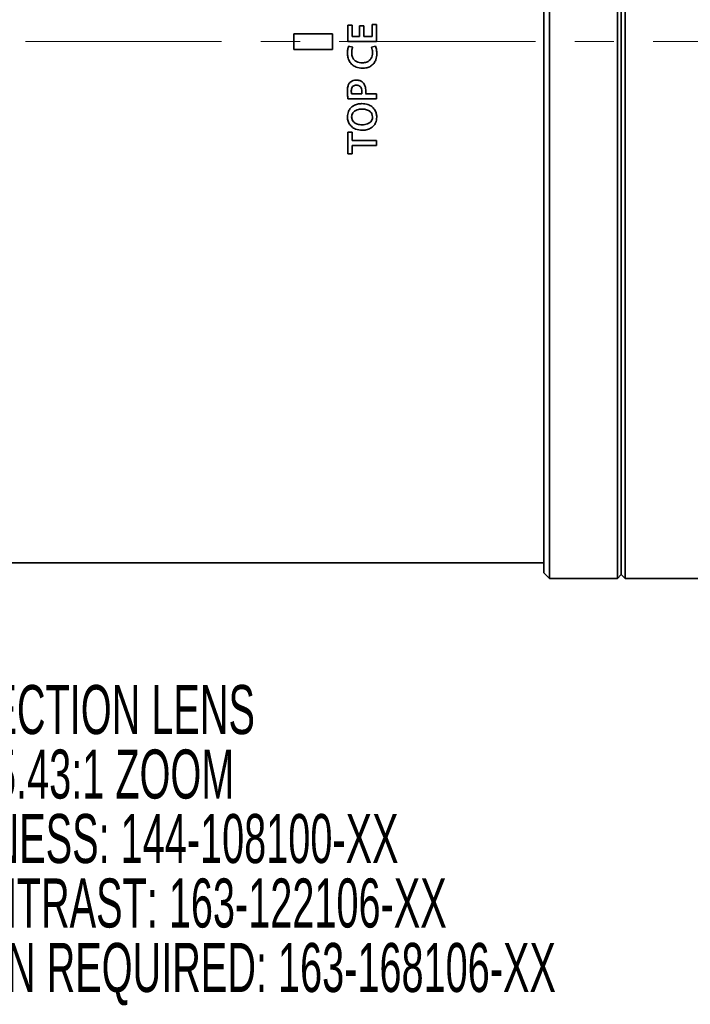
# Model space of a CAD drawing. Header units: millimetres. Extents: x 0 to 1118, y 0 to 864.
# Tile 65 of 96: x 921 to 964, y 191 to 255. Entities that reach past the tile are written whole.
import ezdxf

# ---------------------------------------------------------------- set-up
doc = ezdxf.new("R2010")
doc.units = ezdxf.units.MM
doc.linetypes.add('CENTERX2', pattern=[20.32, 12.7, -2.54, 2.54, -2.54])
doc.layers.add('ALPHAREV', color=7, linetype='Continuous', lineweight=25)
doc.styles.add('SLDTEXTSTYLE0', font='TXT', dxfattribs={"width": 0.605})
doc.dimstyles.new('SLDDIMSTYLE0', dxfattribs={"dimtxt": 3.175, "dimasz": 4.572, "dimexe": 0, "dimexo": 0.0625, "dimgap": 0.79375, "dimtad": 0, "dimtih": 1, "dimtoh": 1, "dimdec": 0, "dimlfac": 2, "dimrnd": 1e-09, "dimzin": 12, "dimdsep": 46, "dimtxsty": 'SLDTEXTSTYLE0', "dimsah": 1, "dimcen": 0.09, "dimadec": 0, "dimazin": 3, "dimtfac": 1, "dimtofl": 0, "dimtmove": 0, "dimatfit": 3, "dimfxl": 1, "dimfrac": 2, "dimtolj": 1, "dimtzin": 12, "dimarcsym": 0})

# ---------------------------------------------------------------- blocks, each defined once
blk = doc.blocks.new('_D_12')
at = {"layer": 'ALPHAREV'}
for p, q in [((959.241, 317.262), (958.149, 317.262)), ((958.149, 317.262), (958.149, 312.389)), ((970.155, 317.262), (971.246, 317.262)), ((971.246, 317.262), (971.246, 312.389)), ((847.772, 248.873), (847.772, 316.426)), ((1074.348, 306.544), (1074.348, 316.426)), ((847.772, 314.826), (949.056, 314.826)), ((1074.348, 314.826), (973.064, 314.826)), ((958.149, 312.389), (959.241, 312.389)), ((971.246, 312.389), (970.155, 312.389))]:
    blk.add_line(p, q, dxfattribs=at)
for points in [[(847.772, 314.826), (852.344, 314.064), (852.344, 315.588)], [(1074.348, 314.826), (1069.776, 315.588), (1069.776, 314.064)]]:
    blk.add_solid(points, dxfattribs=at)
at = {"layer": 'ALPHAREV', "char_height": 3.175, "attachment_point": 1, "style": 'SLDTEXTSTYLE0'}
for s, insert in [('453', (949.782, 316.482)), ('17.84', (959.241, 316.482))]:
    blk.add_mtext(s, dxfattribs=dict(at, insert=insert))
blk = doc.blocks.new('SW_NOTE_0_6')
at = {"layer": 'ALPHAREV', "color": 0, "char_height": 3.175, "attachment_point": 2, "style": 'SLDTEXTSTYLE0'}
for s, insert in [('PROJECTION LENS', (19.943, 4.093)), ('3.89-5.43:1 ZOOM', (19.889, -0.082)), ('HIGH BRIGHTNESS: 144-108100-XX', (19.602, -4.257)), ('ULTRA HIGH CONTRAST: 163-122106-XX', (19.44, -8.432)), ('LENS HOOD EXTENSION REQUIRED: 163-168106-XX', (19.23, -12.607))]:
    blk.add_mtext(s, dxfattribs=dict(at, insert=insert))

msp = doc.modelspace()

# ---------------------------------------------------------------- linework, layer by layer
at = {"color": 7, "linetype": 'Continuous', "lineweight": 35}
for p, q in [((954.698, 287.592), (954.698, 218.799)), ((955.051, 287.945), (955.051, 218.445)), ((959.448, 287.945), (959.448, 218.445)), ((959.698, 287.695), (959.698, 218.695)), ((959.948, 287.945), (959.948, 218.445)), ((941.994, 254.265), (942.27, 254.265)), ((941.994, 253.2), (941.994, 254.265)), ((942.27, 254.265), (942.27, 253.527)), ((942.757, 254.224), (943.032, 254.224)), ((942.757, 253.527), (942.757, 254.224)), ((943.032, 254.224), (943.032, 253.527)), ((943.57, 254.306), (943.846, 254.306)), ((943.57, 253.527), (943.57, 254.306)), ((943.846, 254.306), (943.846, 253.2)), ((940.998, 253.695), (938.498, 253.695)), ((938.498, 253.695), (938.498, 252.695)), ((940.998, 252.695), (940.998, 253.695)), ((943.846, 253.2), (941.994, 253.2)), ((942.27, 253.527), (942.757, 253.527)), ((943.032, 253.527), (943.57, 253.527)), ((938.498, 252.695), (940.998, 252.695)), ((942.05, 252.908), (942.316, 252.834)), ((943.526, 252.837), (943.79, 252.892)), ((943.846, 249.489), (942.006, 249.489)), ((942.237, 249.816), (942.894, 249.816)), ((943.149, 249.816), (943.846, 249.816)), ((943.846, 249.816), (943.846, 249.489)), ((941.971, 248.328), (941.971, 248.328)), ((942.243, 248.32), (942.243, 248.32)), ((941.994, 247.324), (942.27, 247.324)), ((941.994, 245.938), (941.994, 247.324)), ((942.27, 247.324), (942.27, 246.792)), ((942.27, 246.792), (943.846, 246.792)), ((943.846, 246.792), (943.846, 246.465)), ((942.27, 246.465), (942.27, 245.938)), ((943.846, 246.465), (942.27, 246.465)), ((942.27, 245.938), (941.994, 245.938)), ((892.598, 219.445), (954.698, 219.445)), ((954.698, 218.799), (955.051, 218.445)), ((959.448, 218.445), (959.698, 218.695)), ((959.698, 218.695), (959.948, 218.445)), ((955.051, 218.445), (959.448, 218.445)), ((959.948, 218.445), (967.098, 218.445))]:
    msp.add_line(p, q, dxfattribs=at)
for points, knots in [([(941.969, 252.458), (941.97, 252.497), (941.972, 252.574), (941.986, 252.727), (942.025, 252.836), (942.05, 252.908)], [0, 0, 0, 0, 0.251051, 0.502305, 1, 1, 1, 1]), ([(942.943, 251.471), (942.802, 251.484), (942.565, 251.506), (942.277, 251.682), (942.092, 251.909), (941.986, 252.178), (941.974, 252.368), (941.969, 252.458)], [0, 0, 0, 0, 0.269763, 0.452294, 0.634721, 0.826257, 1, 1, 1, 1]), ([(942.316, 252.834), (942.305, 252.805), (942.282, 252.747), (942.252, 252.627), (942.248, 252.534), (942.245, 252.472)], [0, 0, 0, 0, 0.250891, 0.501737, 1, 1, 1, 1]), ([(942.245, 252.472), (942.254, 252.375), (942.269, 252.211), (942.395, 252.015), (942.55, 251.897), (942.735, 251.835), (942.862, 251.828), (942.927, 251.824)], [0, 0, 0, 0, 0.272499, 0.456875, 0.641834, 0.81632, 1, 1, 1, 1]), ([(942.927, 251.824), (943.025, 251.832), (943.189, 251.844), (943.39, 251.959), (943.515, 252.105), (943.583, 252.283), (943.591, 252.406), (943.595, 252.469)], [0, 0, 0, 0, 0.279085, 0.463612, 0.648683, 0.817892, 1, 1, 1, 1]), ([(943.595, 252.469), (943.594, 252.501), (943.592, 252.564), (943.577, 252.688), (943.547, 252.778), (943.526, 252.837)], [0, 0, 0, 0, 0.250792, 0.501845, 1, 1, 1, 1]), ([(943.79, 252.892), (943.805, 252.854), (943.834, 252.777), (943.864, 252.617), (943.869, 252.495), (943.872, 252.414)], [0, 0, 0, 0, 0.252167, 0.503247, 1, 1, 1, 1]), ([(943.872, 252.414), (943.861, 252.282), (943.843, 252.058), (943.688, 251.776), (943.481, 251.595), (943.221, 251.489), (943.037, 251.477), (942.943, 251.471)], [0, 0, 0, 0, 0.264613, 0.44757, 0.630875, 0.810796, 1, 1, 1, 1]), ([(942.115, 250.53), (942.162, 250.573), (942.249, 250.653), (942.403, 250.699), (942.497, 250.704), (942.536, 250.706)], [0, 0, 0, 0, 0.3986841, 0.7458923, 1, 1, 1, 1]), ([(942.536, 250.706), (942.576, 250.704), (942.69, 250.7), (942.848, 250.656), (942.938, 250.58), (942.972, 250.552)], [0, 0, 0, 0, 0.2517831, 0.7244544, 1, 1, 1, 1]), ([(942.972, 250.552), (943.022, 250.482), (943.107, 250.364), (943.152, 250.161), (943.157, 250.04), (943.16, 249.979)], [0, 0, 0, 0, 0.410217, 0.700344, 1, 1, 1, 1]), ([(941.969, 249.995), (941.97, 250.042), (941.972, 250.137), (941.997, 250.297), (942.042, 250.434), (942.099, 250.509), (942.115, 250.53)], [0, 0, 0, 0, 0.250587, 0.50148, 0.861424, 1, 1, 1, 1]), ([(942.006, 249.489), (941.994, 249.572), (941.977, 249.698), (941.97, 249.867), (941.969, 249.952), (941.969, 249.995)], [0, 0, 0, 0, 0.497541, 0.748654, 1, 1, 1, 1]), ([(942.551, 250.379), (942.506, 250.375), (942.43, 250.369), (942.335, 250.317), (942.267, 250.239), (942.226, 250.131), (942.222, 250.05), (942.22, 250.008)], [0, 0, 0, 0, 0.236015, 0.40038, 0.564819, 0.78007, 1, 1, 1, 1]), ([(942.22, 250.008), (942.22, 249.976), (942.222, 249.928), (942.226, 249.864), (942.233, 249.832), (942.237, 249.816)], [0, 0, 0, 0, 0.49802, 0.74798, 1, 1, 1, 1]), ([(942.909, 249.979), (942.905, 250.034), (942.9, 250.127), (942.843, 250.247), (942.766, 250.325), (942.664, 250.371), (942.591, 250.376), (942.551, 250.379)], [0, 0, 0, 0, 0.2741798, 0.457175, 0.6411965, 0.8050689, 1, 1, 1, 1]), ([(942.894, 249.816), (942.899, 249.843), (942.907, 249.883), (942.909, 249.937), (942.909, 249.965), (942.909, 249.979)], [0, 0, 0, 0, 0.4960022, 0.7476875, 1, 1, 1, 1]), ([(943.16, 249.979), (943.16, 249.952), (943.16, 249.911), (943.155, 249.857), (943.151, 249.83), (943.149, 249.816)], [0, 0, 0, 0, 0.498671, 0.749126, 1, 1, 1, 1]), ([(941.971, 248.328), (941.983, 248.448), (942.003, 248.652), (942.161, 248.9), (942.367, 249.061), (942.621, 249.164), (942.807, 249.175), (942.901, 249.181)], [0, 0, 0, 0, 0.254113, 0.431068, 0.607784, 0.801722, 1, 1, 1, 1]), ([(942.914, 248.828), (942.811, 248.82), (942.641, 248.806), (942.442, 248.707), (942.32, 248.592), (942.256, 248.46), (942.247, 248.365), (942.243, 248.32)], [0, 0, 0, 0, 0.327131, 0.5387, 0.696094, 0.853768, 1, 1, 1, 1]), ([(942.901, 249.181), (943.033, 249.171), (943.259, 249.154), (943.55, 249.009), (943.743, 248.804), (943.852, 248.555), (943.864, 248.383), (943.869, 248.301)], [0, 0, 0, 0, 0.266932, 0.456812, 0.647234, 0.831837, 1, 1, 1, 1]), ([(943.597, 248.32), (943.589, 248.388), (943.575, 248.504), (943.471, 248.65), (943.311, 248.76), (943.114, 248.82), (942.972, 248.826), (942.914, 248.828)], [0, 0, 0, 0, 0.2130242, 0.3659858, 0.5521461, 0.8188542, 1, 1, 1, 1]), ([(942.934, 247.456), (942.786, 247.47), (942.538, 247.492), (942.237, 247.678), (942.055, 247.905), (941.981, 248.137), (941.974, 248.277), (941.971, 248.328)], [0, 0, 0, 0, 0.300699, 0.504897, 0.709928, 0.893467, 1, 1, 1, 1]), ([(942.243, 248.32), (942.251, 248.252), (942.264, 248.136), (942.367, 247.989), (942.528, 247.879), (942.726, 247.817), (942.87, 247.811), (942.928, 247.809)], [0, 0, 0, 0, 0.213591, 0.364484, 0.54905, 0.818455, 1, 1, 1, 1]), ([(942.928, 247.809), (943.042, 247.818), (943.219, 247.833), (943.419, 247.945), (943.532, 248.063), (943.587, 248.194), (943.594, 248.282), (943.597, 248.32)], [0, 0, 0, 0, 0.3603175, 0.5562159, 0.7163223, 0.8767852, 1, 1, 1, 1]), ([(943.869, 248.301), (943.856, 248.178), (943.835, 247.971), (943.667, 247.726), (943.455, 247.565), (943.202, 247.472), (943.02, 247.461), (942.934, 247.456)], [0, 0, 0, 0, 0.259249, 0.438, 0.616156, 0.817765, 1, 1, 1, 1])]:
    msp.add_open_spline(points, degree=3, knots=knots, dxfattribs=at)
at = {"layer": 'ALPHAREV', "linetype": 'CENTERX2', "lineweight": 18}
msp.add_line((758.565, 253.195), (983.559, 253.195), dxfattribs=at)

# ---------------------------------------------------------------- block references
at = {"layer": 'ALPHAREV'}
msp.add_blockref('SW_NOTE_0_6', (904.049, 207.444), dxfattribs=at)

# ---------------------------------------------------------------- dimensions: what is measured, and where the dimension line sits
dim = msp.add_linear_dim(base=(847.772, 314.826), p1=(1074.348, 304.944), p2=(847.772, 247.273), dimstyle='SLDDIMSTYLE0', dxfattribs=at)
dim.commit()
dim.dimension.update_dxf_attribs({"geometry": '_D_12', "text_midpoint": (961.06, 314.826), "dimtype": 160})

doc.saveas('drawing.dxf')
